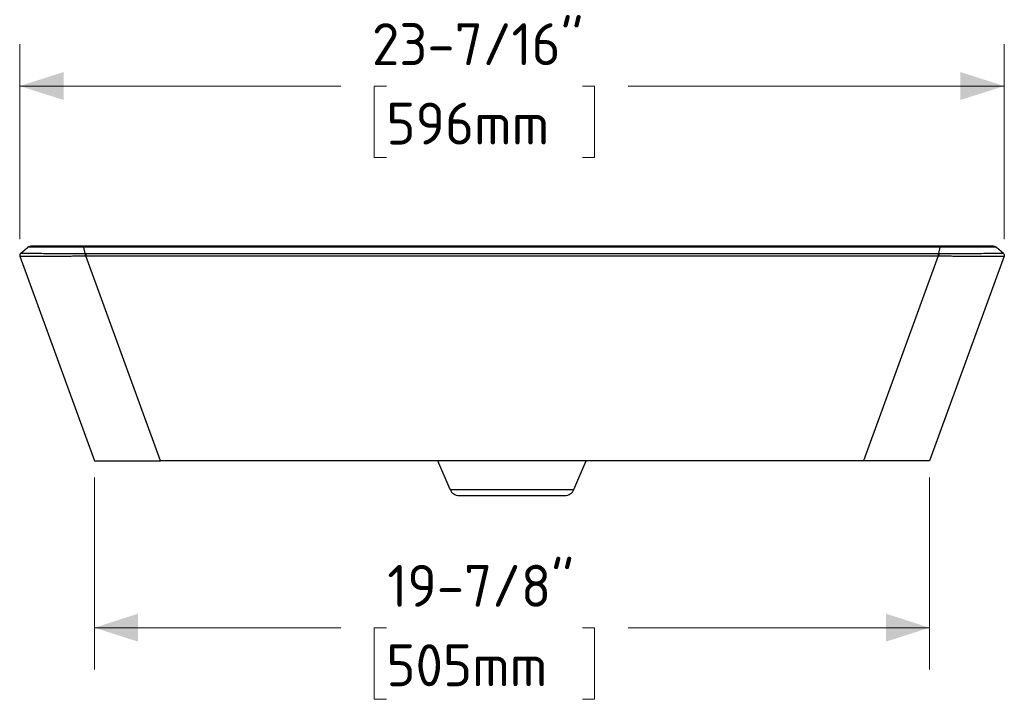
# Model space of a CAD drawing. Header units: inches. Extents: x 0.4 to 10.9, y 1.5 to 7.9.
# Tile 1 of 3: x 1 to 4, y 1.5 to 3.5. Entities that reach past the tile are written whole.
import ezdxf

# ---------------------------------------------------------------- set-up
doc = ezdxf.new("R2010")
doc.units = ezdxf.units.IN
doc.header["$MEASUREMENT"] = 0
doc.linetypes.add('SLD-Solid', pattern=[0])
doc.styles.add('SLDTEXTSTYLE0', font='DIN Pro')
doc.dimstyles.new('SLDDIMSTYLE0', dxfattribs={"dimtxt": 0.125, "dimasz": 0.13, "dimexe": 0, "dimexo": 0.0625, "dimgap": 0.03125, "dimtad": 0, "dimtih": 1, "dimtoh": 1, "dimdec": 6, "dimlfac": 8, "dimrnd": 1e-09, "dimzin": 12, "dimdsep": 46, "dimlunit": 5, "dimtxsty": 'SLDTEXTSTYLE0', "dimsah": 1, "dimcen": 0.09, "dimadec": 0, "dimazin": 3, "dimtfac": 1, "dimtdec": 0, "dimtofl": 0, "dimtmove": 0, "dimatfit": 3, "dimfxl": 1, "dimfrac": 2, "dimtolj": 1, "dimtzin": 12, "dimarcsym": 0})

# ---------------------------------------------------------------- blocks, each defined once
blk = doc.blocks.new('_D')
at = {"color": 7, "linetype": 'SLD-Solid', "lineweight": 18}
for p, q in [((1.0383, 2.8651), (1.0383, 3.4469)), ((3.9696, 2.8651), (3.9696, 3.4469)), ((1.0383, 3.3219), (1.9937, 3.3219)), ((2.1299, 3.3213), (2.0936, 3.3213)), ((2.0936, 3.3213), (2.0936, 3.1088)), ((2.7135, 3.3213), (2.7498, 3.3213)), ((2.7498, 3.3213), (2.7498, 3.1088)), ((3.9696, 3.3219), (2.8497, 3.3219)), ((2.0936, 3.1088), (2.1299, 3.1088)), ((2.7498, 3.1088), (2.7135, 3.1088))]:
    blk.add_line(p, q, dxfattribs=at)
for points in [[(1.0383, 3.3219), (1.1683, 3.2802), (1.1683, 3.3635)], [(3.9696, 3.3219), (3.8396, 3.3635), (3.8396, 3.2802)]]:
    blk.add_solid(points, dxfattribs=at)
at = {"color": 7, "linetype": 'SLD-Solid', "lineweight": 18, "char_height": 0.125, "attachment_point": 1, "style": 'SLDTEXTSTYLE0'}
for s, insert in [('23-7/16"', (2.0868, 3.5091)), ('596mm', (2.1299, 3.2725))]:
    blk.add_mtext(s, dxfattribs=dict(at, insert=insert))
blk = doc.blocks.new('_D_1')
at = {"color": 7, "linetype": 'SLD-Solid', "lineweight": 18}
for p, q in [((1.2604, 2.1548), (1.2604, 1.5827)), ((3.7475, 2.1548), (3.7475, 1.5827)), ((1.2604, 1.7077), (1.9937, 1.7077)), ((2.1299, 1.7072), (2.0936, 1.7072)), ((2.0936, 1.7072), (2.0936, 1.4947)), ((2.7135, 1.7072), (2.7498, 1.7072)), ((2.7498, 1.7072), (2.7498, 1.4947)), ((3.7475, 1.7077), (2.8497, 1.7077)), ((2.0936, 1.4947), (2.1299, 1.4947)), ((2.7498, 1.4947), (2.7135, 1.4947))]:
    blk.add_line(p, q, dxfattribs=at)
for points in [[(1.2604, 1.7077), (1.3904, 1.6661), (1.3904, 1.7494)], [(3.7475, 1.7077), (3.6175, 1.7494), (3.6175, 1.6661)]]:
    blk.add_solid(points, dxfattribs=at)
at = {"color": 7, "linetype": 'SLD-Solid', "lineweight": 18, "char_height": 0.125, "attachment_point": 1, "style": 'SLDTEXTSTYLE0'}
for s, insert in [('19-7/8"', (2.1326, 1.895)), ('505mm', (2.1299, 1.6583))]:
    blk.add_mtext(s, dxfattribs=dict(at, insert=insert))

msp = doc.modelspace()

# ---------------------------------------------------------------- linework, layer by layer
at = {"color": 7, "linetype": 'SLD-Solid', "lineweight": 25}
for p, q in [((1.04040583, 2.82325574), (1.04040588, 2.82325578)), ((1.04040588, 2.82325578), (1.06120209, 2.84111603)), ((3.77934769, 2.8445353), (1.22856067, 2.8445353)), ((1.23293255, 2.82266367), (1.22856073, 2.84128556)), ((3.77934772, 2.84128554), (1.22856074, 2.84128556)), ((1.23514691, 2.82266327), (3.77276156, 2.82266327)), ((1.23514691, 2.81560902), (3.77276155, 2.81560902)), ((1.45747357, 2.20477153), (1.23514691, 2.81560902)), ((3.77276155, 2.81560902), (3.55043488, 2.20477153)), ((3.77497591, 2.82266366), (3.77934772, 2.84128554)), ((3.96750255, 2.8232558), (3.94670635, 2.84111602)), ((3.96750258, 2.82325578), (3.96750263, 2.82325573)), ((1.03827861, 2.81513088), (1.26043125, 2.20477153)), ((3.96962985, 2.81513088), (3.74747721, 2.20477153)), ((3.55043488, 2.20477153), (1.45747357, 2.20477153)), ((2.31940698, 2.11941529), (2.28317541, 2.20477153)), ((2.68850147, 2.11941529), (2.72473304, 2.20477153)), ((2.31940698, 2.11941529), (2.68850147, 2.11941529)), ((2.34658725, 2.10142507), (2.66132121, 2.10142507))]:
    msp.add_line(p, q, dxfattribs=at)
for centre, start, end in [((2.34658725, 2.13095263), 203, 270), ((2.66132121, 2.13095263), 270, 337)]:
    msp.add_arc(centre, 0.02952756, start, end, dxfattribs=at)
for points in [[(1.04040583, 2.82325574), (1.03927623, 2.82228561), (1.03762556, 2.81964276), (1.03776934, 2.81653009), (1.03827861, 2.81513088)], [(1.04040588, 2.82325578), (1.03927625, 2.82228563), (1.03762556, 2.81964269), (1.03776941, 2.81652995), (1.03827874, 2.81513071)], [(1.22856074, 2.84128556), (1.22856074, 2.84232761), (1.22856074, 2.8439674), (1.22856074, 2.8445353), (1.22856074, 2.8445353)], [(1.23293255, 2.82266367), (1.23293143, 2.8218411), (1.2329292, 2.81963019), (1.23292759, 2.81690702), (1.23292706, 2.81560747)], [(1.23292706, 2.81560747), (1.23366903, 2.81560836), (1.23440887, 2.81560902), (1.23514691, 2.81560902)], [(1.23293255, 2.82266367), (1.2336709, 2.82266328), (1.23440887, 2.82266327), (1.23514691, 2.82266327)], [(1.23514691, 2.82266327), (1.23514691, 2.82184091), (1.23514691, 2.8196307), (1.23514691, 2.8169083), (1.23514691, 2.81560902)], [(3.77276155, 2.82266327), (3.77276155, 2.82184091), (3.77276155, 2.8196307), (3.77276155, 2.8169083), (3.77276155, 2.81560902)], [(3.77497591, 2.82266366), (3.77497702, 2.8218411), (3.77497924, 2.81963019), (3.77498084, 2.81690702), (3.77498138, 2.81560748)], [(3.77934772, 2.84128555), (3.77934772, 2.8423276), (3.77934772, 2.8439674), (3.77934772, 2.8445353), (3.77934772, 2.8445353)], [(3.96750258, 2.8232558), (3.96863221, 2.82228564), (3.9702829, 2.8196427), (3.97013904, 2.81652995), (3.96962971, 2.81513071)], [(1.03827861, 2.81513088), (1.03827861, 2.81513088), (1.03827864, 2.81513082), (1.03827874, 2.81513071)], [(3.96962972, 2.81513071), (3.96962982, 2.81513081), (3.96962984, 2.81513087), (3.96962985, 2.81513088)]]:
    msp.add_open_spline(points, degree=3, dxfattribs=at)
for points, knots in [([(1.03827874, 2.81513071), (1.03827916, 2.81513032), (1.03828133, 2.8151282), (1.03829677, 2.81512124), (1.03831004, 2.8151164), (1.03837686, 2.81509882), (1.03845778, 2.81508305), (1.03887871, 2.81503139), (1.03940174, 2.81499191), (1.04117355, 2.81492913), (1.0424207, 2.8149056), (1.04573386, 2.81487909), (1.04779872, 2.81487574), (1.05521914, 2.81488722), (1.06180109, 2.81492139), (1.07757274, 2.81498572), (1.08675231, 2.8150151), (1.10683922, 2.81505355), (1.11773477, 2.81506298), (1.14042588, 2.81508963), (1.15223259, 2.81510804), (1.16999378, 2.81517721), (1.17592342, 2.81520733), (1.18770786, 2.81528281), (1.19356222, 2.8153284), (1.205119, 2.81542651), (1.21081924, 2.81547909), (1.21921921, 2.81554464), (1.22199219, 2.81556411), (1.22749171, 2.81559392), (1.23022398, 2.81560423), (1.23292706, 2.81560747)], [0, 0, 0, 0, 0.015625, 0.015625, 0.03125, 0.03125, 0.0625, 0.0625, 0.125, 0.125, 0.1875, 0.1875, 0.25, 0.25, 0.375, 0.375, 0.5, 0.5, 0.625, 0.625, 0.75, 0.75, 0.8125, 0.8125, 0.875, 0.875, 0.9375, 0.9375, 0.96875, 0.96875, 1, 1, 1, 1]), ([(1.04040588, 2.82325578), (1.0404082, 2.82325635), (1.04041319, 2.82325758), (1.04049635, 2.82326499), (1.04074548, 2.82327761), (1.04131503, 2.82329431), (1.04275786, 2.82332197), (1.04590466, 2.82335168), (1.054049, 2.82337662), (1.07028115, 2.82336766), (1.09414449, 2.82330778), (1.11900014, 2.82322292), (1.14146311, 2.82312693), (1.16273251, 2.82301661), (1.18216678, 2.82289934), (1.19698672, 2.82280713), (1.20840731, 2.82274289), (1.21694301, 2.82270185), (1.22492686, 2.82267241), (1.2303884, 2.82266644), (1.23293255, 2.82266367)], [0, 0, 0, 0, 0.0160264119, 0.0345444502, 0.0555762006, 0.0842991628, 0.1131254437, 0.1731295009, 0.2357911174, 0.3631099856, 0.5037881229, 0.5962679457, 0.6844546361, 0.7681087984, 0.8293604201, 0.8882485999, 0.9195636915, 0.9449873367, 0.9743734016, 1, 1, 1, 1]), ([(1.22856073, 2.84128556), (1.22769183, 2.84128416), (1.22584128, 2.84128119), (1.22289713, 2.8412799), (1.21961747, 2.84128042), (1.21600554, 2.84128301), (1.2107583, 2.84128959), (1.20401585, 2.84129901), (1.19363521, 2.84131536), (1.18041354, 2.8413216), (1.16430491, 2.84129985), (1.14928033, 2.84125966), (1.1308335, 2.84120291), (1.11033662, 2.84115194), (1.09279375, 2.84117319), (1.08134258, 2.84121131), (1.07401726, 2.84123657), (1.06829636, 2.84123876), (1.06506298, 2.84121774), (1.06308611, 2.84118232), (1.06206856, 2.84115451), (1.06147607, 2.84113003), (1.06123597, 2.84111707), (1.06121251, 2.84111634), (1.0612021, 2.84111602)], [0, 0, 0, 0, 0.0101096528, 0.021531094, 0.0342602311, 0.0482909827, 0.0636145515, 0.0954791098, 0.1271664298, 0.185804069, 0.2528934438, 0.3238803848, 0.3767618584, 0.4993088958, 0.621980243, 0.6838076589, 0.746136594, 0.8112095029, 0.8723113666, 0.8954051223, 0.9360846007, 0.9616703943, 0.9829855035, 1, 1, 1, 1]), ([(1.08722792, 2.8445353), (1.08399174, 2.84450294), (1.0774415, 2.84443744), (1.07012174, 2.84392279), (1.06463168, 2.8431061), (1.06300888, 2.84229863), (1.06219053, 2.84189144)], [0, 0, 0, 0, 0.24159941, 0.489012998, 0.7423182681, 1, 1, 1, 1]), ([(1.22856067, 2.8445353), (1.2259707, 2.8445353), (1.22335057, 2.8445353), (1.21814167, 2.8445353), (1.2155432, 2.8445353), (1.20777543, 2.8445353), (1.20263396, 2.8445353), (1.18740895, 2.8445353), (1.17753257, 2.8445353), (1.15859839, 2.8445353), (1.14954893, 2.8445353), (1.13257656, 2.8445353), (1.12464147, 2.8445353), (1.11010512, 2.8445353), (1.10350753, 2.8445353), (1.09192286, 2.8445353), (1.08692738, 2.8445353), (1.07879608, 2.8445353), (1.07566925, 2.8445353), (1.07252732, 2.8445353), (1.07173723, 2.8445353), (1.07094945, 2.8445353), (1.07075302, 2.8445353), (1.07055796, 2.8445353), (1.07048532, 2.8445353), (1.07044991, 2.8445353), (1.07043457, 2.8445353), (1.07043098, 2.8445353), (1.07043159, 2.8445353)], [0, 0, 0, 0, 0.03125, 0.03125, 0.0625, 0.0625, 0.125, 0.125, 0.25, 0.25, 0.375, 0.375, 0.5, 0.5, 0.625, 0.625, 0.75, 0.75, 0.875, 0.875, 0.9375, 0.9375, 0.96875, 0.96875, 0.984375, 0.9921875, 0.9921875, 1, 1, 1, 1]), ([(3.77276155, 2.82266327), (3.77293075, 2.82266327), (3.77310395, 2.82266327), (3.77347916, 2.82266329), (3.7736794, 2.82266331), (3.77407789, 2.82266336), (3.77427438, 2.8226634), (3.77463963, 2.82266351), (3.77480662, 2.82266358), (3.77497591, 2.82266366)], [0, 0, 0, 0, 0.25, 0.25, 0.5, 0.5, 0.75, 0.75, 1, 1, 1, 1]), ([(3.77276155, 2.81560902), (3.77293075, 2.81560902), (3.77310395, 2.81560902), (3.77347955, 2.8156089), (3.77368016, 2.81560878), (3.77407971, 2.81560846), (3.77427686, 2.81560827), (3.77464353, 2.81560787), (3.77481126, 2.81560768), (3.77498138, 2.81560748)], [0, 0, 0, 0, 0.25, 0.25, 0.5, 0.5, 0.75, 0.75, 1, 1, 1, 1]), ([(3.77497591, 2.82266366), (3.77664755, 2.82266502), (3.78013979, 2.82266785), (3.78560304, 2.82268243), (3.79192442, 2.82270595), (3.79951946, 2.82274292), (3.81094553, 2.82280683), (3.8257646, 2.82289864), (3.84935029, 2.82304126), (3.87865924, 2.82318527), (3.90726991, 2.82328762), (3.92922396, 2.82334643), (3.94465632, 2.82337265), (3.95512683, 2.82337246), (3.9619112, 2.82335055), (3.96511129, 2.82332197), (3.96659673, 2.82329546), (3.96722183, 2.8232758), (3.96748389, 2.82325921), (3.96749651, 2.82325691), (3.96750255, 2.8232558)], [0, 0, 0, 0, 0.0168360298, 0.0351723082, 0.0550272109, 0.0805327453, 0.1117954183, 0.1706950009, 0.2319484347, 0.3591024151, 0.4959917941, 0.5913385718, 0.6807917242, 0.7642800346, 0.822923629, 0.8869671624, 0.9158032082, 0.9445363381, 0.9734717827, 1, 1, 1, 1]), ([(3.77498138, 2.81560748), (3.78039112, 2.81560102), (3.7858967, 2.81556655), (3.79709951, 2.81547913), (3.80280311, 2.81542647), (3.81436523, 2.8153281), (3.82022493, 2.81528231), (3.83201207, 2.81520648), (3.83794099, 2.81517613), (3.85570564, 2.81510621), (3.86751384, 2.81508737), (3.89021061, 2.81506002), (3.90110662, 2.81505028), (3.92119247, 2.81501174), (3.9303743, 2.81498232), (3.94614211, 2.81491858), (3.95271955, 2.81488481), (3.96013125, 2.8148742), (3.96219414, 2.81487783), (3.96550157, 2.81490489), (3.96674583, 2.81492869), (3.96851285, 2.81499191), (3.96903379, 2.81503152), (3.96945246, 2.81508327), (3.96953277, 2.81509904), (3.96959897, 2.81511657), (3.96961207, 2.81512138), (3.96962727, 2.81512828), (3.96962933, 2.81513038), (3.96962971, 2.81513071)], [0, 0, 0, 0, 0.0625, 0.0625, 0.125, 0.125, 0.1875, 0.1875, 0.25, 0.25, 0.375, 0.375, 0.5, 0.5, 0.625, 0.625, 0.75, 0.75, 0.8125, 0.8125, 0.875, 0.875, 0.9375, 0.9375, 0.96875, 0.96875, 0.984375, 0.984375, 1, 1, 1, 1]), ([(3.93747683, 2.8445353), (3.93747801, 2.8445353), (3.93746267, 2.8445353), (3.93739893, 2.8445353), (3.9373505, 2.8445353), (3.93715548, 2.8445353), (3.93695907, 2.8445353), (3.93617143, 2.8445353), (3.93538148, 2.8445353), (3.93224008, 2.8445353), (3.92911516, 2.8445353), (3.92098565, 2.8445353), (3.91599178, 2.8445353), (3.90441034, 2.8445353), (3.89781484, 2.8445353), (3.88328196, 2.8445353), (3.87535048, 2.8445353), (3.85838191, 2.8445353), (3.84933433, 2.8445353), (3.83040448, 2.8445353), (3.82053275, 2.8445353), (3.80530968, 2.8445353), (3.8001693, 2.8445353), (3.79240281, 2.8445353), (3.7898047, 2.8445353), (3.78589844, 2.8445353), (3.78394303, 2.8445353), (3.78198494, 2.8445353), (3.78067903, 2.8445353), (3.78000117, 2.8445353), (3.77934772, 2.8445353)], [0, 0, 0, 0, 0.015625, 0.015625, 0.03125, 0.03125, 0.0625, 0.0625, 0.125, 0.125, 0.25, 0.25, 0.375, 0.375, 0.5, 0.5, 0.625, 0.625, 0.75, 0.75, 0.875, 0.875, 0.9375, 0.9375, 0.96875, 0.96875, 0.984375, 0.9921875, 0.9921875, 1, 1, 1, 1]), ([(3.94670635, 2.84111602), (3.94670319, 2.84111594), (3.94669637, 2.84111575), (3.94662667, 2.84111984), (3.94649002, 2.84112684), (3.94625754, 2.84113715), (3.94572626, 2.84115794), (3.9448202, 2.84118253), (3.94284102, 2.84121834), (3.93961336, 2.84123971), (3.93389405, 2.84123818), (3.92657262, 2.8412135), (3.91512503, 2.84117608), (3.89758558, 2.84115431), (3.87484458, 2.84121302), (3.85610172, 2.84126647), (3.84121393, 2.84130539), (3.82781341, 2.8413201), (3.81459989, 2.84131528), (3.80392993, 2.8413016), (3.79650925, 2.8412888), (3.78995787, 2.84127942), (3.78448054, 2.84127793), (3.78100039, 2.8412831), (3.77934772, 2.84128555)], [0, 0, 0, 0, 0.00972701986, 0.02098705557, 0.03377619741, 0.04808824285, 0.06391372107, 0.10480808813, 0.12768137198, 0.18881008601, 0.25383091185, 0.31615431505, 0.37797368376, 0.50062842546, 0.6231420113, 0.70887796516, 0.74698992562, 0.81064023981, 0.87269097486, 0.9043729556, 0.93623406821, 0.95950922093, 0.98077162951, 1, 1, 1, 1]), ([(3.94562516, 2.84195721), (3.94466669, 2.84241328), (3.94258106, 2.84340567), (3.93622192, 2.84393372), (3.92559068, 2.84424354), (3.91237628, 2.84432241), (3.89852373, 2.84437796), (3.88934867, 2.84440419), (3.88337702, 2.8444149), (3.88188581, 2.84441758)], [0, 0, 0, 0, 0.144431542, 0.314281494, 0.50791791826, 0.72449201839, 0.84000839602, 0.96004771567, 1, 1, 1, 1]), ([(3.9676269, 2.82314657), (3.96760633, 2.82316495), (3.9675652, 2.82320171), (3.96752345, 2.82323777), (3.96750258, 2.8232558)], [0, 0, 0, 0, 0.5000315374, 1, 1, 1, 1]), ([(1.26043125, 2.20477153), (1.26043154, 2.20477175), (1.26043219, 2.20477221), (1.26062783, 2.20477231), (1.2612651, 2.20476846), (1.26293473, 2.2047734), (1.26663678, 2.20477128), (1.27603581, 2.20477152), (1.28965549, 2.20477258), (1.30609471, 2.20476974), (1.31940426, 2.20477261), (1.33407365, 2.20476939), (1.34970729, 2.20477357), (1.36664097, 2.20476717), (1.38447622, 2.20477257), (1.40325208, 2.20477259), (1.42010277, 2.2047689), (1.43287569, 2.20477631), (1.44207203, 2.20477045), (1.44963061, 2.20477265), (1.45498445, 2.20477189), (1.45747357, 2.20477153)], [0, 0, 0, 0, 0.0252530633, 0.0544333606, 0.0884097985, 0.1195895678, 0.1854455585, 0.2513910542, 0.3810004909, 0.4418792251, 0.5049509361, 0.5665568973, 0.6302593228, 0.6921687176, 0.7575449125, 0.8212669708, 0.8849750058, 0.9256507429, 0.9473386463, 0.9755165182, 1, 1, 1, 1]), ([(3.74747723, 2.20477153), (3.74747723, 2.20477153), (3.74747741, 2.20477153), (3.74747176, 2.20477153), (3.74746587, 2.20477153), (3.7474247, 2.20477152), (3.74736553, 2.20477152), (3.74709714, 2.20477152), (3.746886, 2.20477152), (3.7462583, 2.20477153), (3.74584496, 2.20477153), (3.74427607, 2.20477153), (3.74278562, 2.20477153), (3.73892037, 2.20477153), (3.73655051, 2.20477153), (3.73105032, 2.20477153), (3.72791485, 2.20477152), (3.72109289, 2.20477152), (3.71741102, 2.20477152), (3.70967979, 2.20477152), (3.70563413, 2.20477153), (3.69719439, 2.20477153), (3.69278201, 2.20477153), (3.68353212, 2.20477153), (3.67869776, 2.20477153), (3.66861024, 2.20477154), (3.66335664, 2.20477154), (3.64700958, 2.20477153), (3.63532557, 2.20477152), (3.61707455, 2.20477151), (3.61086615, 2.20477151), (3.59827297, 2.2047715), (3.59188849, 2.20477151), (3.58224493, 2.20477153), (3.57900582, 2.20477153), (3.57261975, 2.20477153), (3.56948375, 2.20477153), (3.56351531, 2.20477153), (3.56068875, 2.20477153), (3.5553763, 2.20477153), (3.55289629, 2.20477153), (3.55043488, 2.20477153)], [0, 0, 0, 0, 0.015625, 0.015625, 0.03125, 0.03125, 0.0625, 0.0625, 0.09375, 0.09375, 0.125, 0.125, 0.1875, 0.1875, 0.25, 0.25, 0.3125, 0.3125, 0.375, 0.375, 0.4375, 0.4375, 0.5, 0.5, 0.5625, 0.5625, 0.625, 0.625, 0.75, 0.75, 0.8125, 0.8125, 0.875, 0.875, 0.90625, 0.90625, 0.9375, 0.9375, 0.96875, 0.96875, 1, 1, 1, 1])]:
    msp.add_open_spline(points, degree=3, knots=knots, dxfattribs=at)

# ---------------------------------------------------------------- dimensions: what is measured, and where the dimension line sits
at = {"color": 7, "linetype": 'SLD-Solid', "lineweight": 18}
for base, p1, p2, angle, picture, middle in [((3.96962971, 3.321852), (1.03827874, 2.81513071), (3.96962971, 2.8151307), 359.99999982, '_D', (2.42170108, 3.321852)), ((3.74747721, 1.70772428), (1.26043125, 2.20477153), (3.74747721, 2.20477153), 0, '_D_1', (2.42170108, 1.70772428))]:
    dim = msp.add_linear_dim(base=base, p1=p1, p2=p2, angle=angle, dimstyle='SLDDIMSTYLE0', dxfattribs=at)
    dim.commit()
    dim.dimension.update_dxf_attribs({"geometry": picture, "text_midpoint": middle, "dimtype": 160})

doc.saveas('drawing.dxf')
